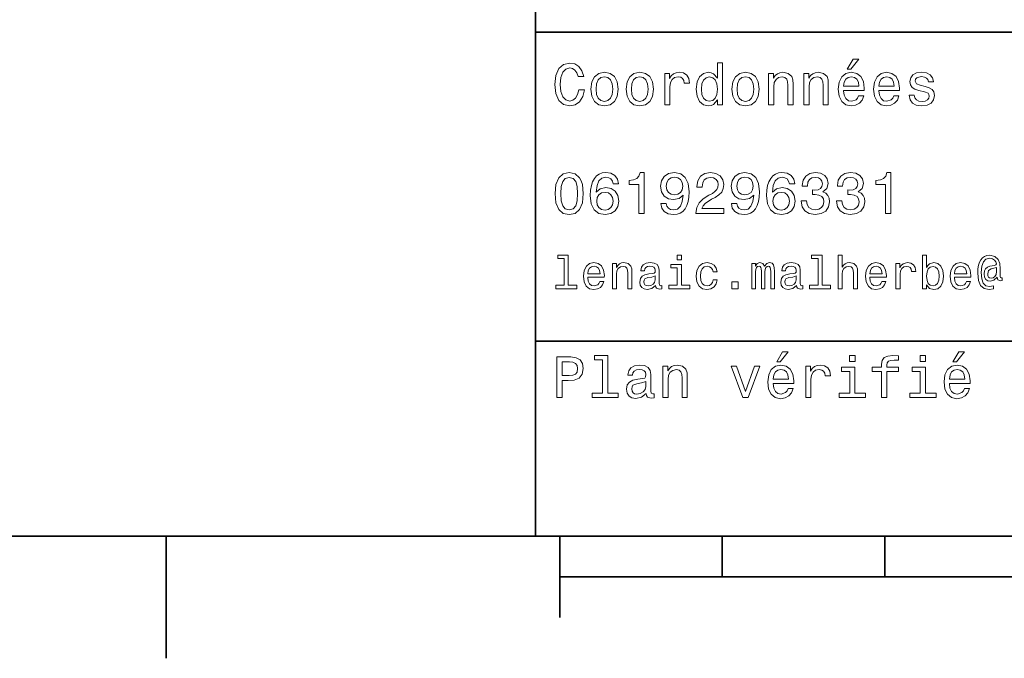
# Model space of a CAD drawing. Extents: x 0 to 297, y 0 to 210.
# Tile 2 of 9: x 65 to 126, y 2 to 42. Entities that reach past the tile are written whole.
import ezdxf

# ---------------------------------------------------------------- set-up
doc = ezdxf.new("R2010")
doc.units = 0

msp = doc.modelspace()

# ---------------------------------------------------------------- linework, layer by layer
at = {"color": 7, "lineweight": 35}
for p, q in [((97, 10), (97, 70)), ((97, 41), (162, 41)), ((97, 22), (162, 22)), ((10, 10), (287, 10)), ((97, 10), (287, 10)), ((98.5, 7.5), (198.5, 7.5))]:
    msp.add_line(p, q, dxfattribs=at)
at = {"color": 7, "lineweight": 35, "ltscale": 0.1875}
msp.add_line((74.300003, 10), (74.300003, 2.5), dxfattribs=at)
at = {"color": 7, "lineweight": 35, "ltscale": 0.125}
msp.add_line((98.5, 10), (98.5, 5), dxfattribs=at)
at = {"color": 7, "lineweight": 35, "ltscale": 0.0625}
for p, q in [((108.5, 10), (108.5, 7.5)), ((118.5, 10), (118.5, 7.5))]:
    msp.add_line(p, q, dxfattribs=at)
at = {"color": 7, "lineweight": 13}
for points in [[(99.66787, 37.460373), (99.595818, 37.15778), (99.476944, 36.941643), (99.311241, 36.808357), (99.116714, 36.765129), (98.882568, 36.829971), (98.698845, 37.024494), (98.57637, 37.341499), (98.536743, 37.780979), (98.57637, 38.216858), (98.695244, 38.537464), (98.87896, 38.731987), (99.116714, 38.80043), (99.289627, 38.764408), (99.437317, 38.663544), (99.552597, 38.501442), (99.631844, 38.278099), (99.97406, 38.278099), (99.865997, 38.620316), (99.678673, 38.879681), (99.422913, 39.041786), (99.116714, 39.099422), (98.734871, 39.009365), (98.443085, 38.757202), (98.25576, 38.342937), (98.190926, 37.780979), (98.25576, 37.219021), (98.443085, 36.804756), (98.734871, 36.548992), (99.116714, 36.462536), (99.451729, 36.530979), (99.721901, 36.721901), (99.912827, 37.035301), (100.013687, 37.460373)], [(108.201729, 36.829971), (108.201729, 36.530979), (108.51873, 36.530979), (108.51873, 39.117435), (108.20533, 39.117435), (108.20533, 38.170029), (107.963974, 38.443802), (107.816284, 38.508644), (107.646973, 38.533859), (107.340775, 38.461815), (107.103027, 38.260086), (106.948128, 37.935879), (106.894089, 37.5), (106.948128, 37.064121), (107.103027, 36.736309), (107.340775, 36.530979), (107.646973, 36.462536), (107.816284, 36.487751), (107.967575, 36.552593)], [(116.184441, 38.728386), (116.396973, 38.728386), (116.897697, 39.340778), (116.54467, 39.340778)], [(100.413544, 37.496399), (100.471184, 37.056915), (100.636887, 36.732708), (100.899857, 36.530979), (101.252884, 36.462536), (101.602303, 36.530979), (101.865273, 36.729107), (102.030983, 37.053314), (102.092216, 37.496399), (102.030983, 37.935879), (101.865273, 38.263687), (101.602303, 38.461815), (101.252884, 38.533859), (100.899857, 38.461815), (100.636887, 38.260086), (100.471184, 37.935879)], [(100.737755, 37.5), (100.770172, 37.824207), (100.87104, 38.058357), (101.033142, 38.20245), (101.252884, 38.25288), (101.469017, 38.20245), (101.631126, 38.061958), (101.731987, 37.824207), (101.768013, 37.5), (101.731987, 37.172188), (101.631126, 36.934437), (101.469017, 36.790344), (101.252884, 36.743515), (101.033142, 36.790344), (100.87104, 36.934437), (100.770172, 37.172188)], [(102.58213, 37.496399), (102.639771, 37.056915), (102.805473, 36.732708), (103.068443, 36.530979), (103.421471, 36.462536), (103.770897, 36.530979), (104.033859, 36.729107), (104.19957, 37.053314), (104.260803, 37.496399), (104.19957, 37.935879), (104.033859, 38.263687), (103.770897, 38.461815), (103.421471, 38.533859), (103.068443, 38.461815), (102.805473, 38.260086), (102.639771, 37.935879)], [(102.906342, 37.5), (102.938759, 37.824207), (103.039627, 38.058357), (103.201729, 38.20245), (103.421471, 38.25288), (103.637611, 38.20245), (103.799713, 38.061958), (103.900574, 37.824207), (103.9366, 37.5), (103.900574, 37.172188), (103.799713, 36.934437), (103.637611, 36.790344), (103.421471, 36.743515), (103.201729, 36.790344), (103.039627, 36.934437), (102.938759, 37.172188)], [(104.963257, 36.530979), (105.280258, 36.530979), (105.280258, 37.636887), (105.312683, 37.903458), (105.409943, 38.094379), (105.568443, 38.209652), (105.780983, 38.249279), (105.939484, 38.224064), (106.058357, 38.152016), (106.130402, 38.029537), (106.155617, 37.863831), (106.476227, 37.863831), (106.432999, 38.155621), (106.314117, 38.364552), (106.115997, 38.490635), (105.845825, 38.533859), (105.662102, 38.505043), (105.503601, 38.432995), (105.363113, 38.310516), (105.251442, 38.144814), (105.251442, 38.465416), (104.963257, 38.465416)], [(107.701012, 38.249279), (107.909943, 38.198845), (108.068443, 38.058357), (108.162102, 37.824207), (108.198128, 37.5), (108.162102, 37.172188), (108.068443, 36.938038), (107.909943, 36.793949), (107.701012, 36.747116), (107.502884, 36.793949), (107.351585, 36.938038), (107.250717, 37.175793), (107.2183, 37.5), (107.250717, 37.820606), (107.351585, 38.054756), (107.502884, 38.198845)], [(109.087898, 37.496399), (109.145531, 37.056915), (109.311241, 36.732708), (109.574203, 36.530979), (109.927231, 36.462536), (110.276657, 36.530979), (110.539627, 36.729107), (110.70533, 37.053314), (110.766571, 37.496399), (110.70533, 37.935879), (110.539627, 38.263687), (110.276657, 38.461815), (109.927231, 38.533859), (109.574203, 38.461815), (109.311241, 38.260086), (109.145531, 37.935879)], [(109.412102, 37.5), (109.444527, 37.824207), (109.545387, 38.058357), (109.707489, 38.20245), (109.927231, 38.25288), (110.143372, 38.20245), (110.305473, 38.061958), (110.406342, 37.824207), (110.44236, 37.5), (110.406342, 37.172188), (110.305473, 36.934437), (110.143372, 36.790344), (109.927231, 36.743515), (109.707489, 36.790344), (109.545387, 36.934437), (109.444527, 37.172188)], [(111.350143, 36.530979), (111.667145, 36.530979), (111.667145, 37.647694), (111.69957, 37.903458), (111.804031, 38.090778), (111.966141, 38.206051), (112.182274, 38.249279), (112.355186, 38.213257), (112.463257, 38.115993), (112.517288, 37.953888), (112.535301, 37.737751), (112.535301, 36.530979), (112.852303, 36.530979), (112.852303, 37.802593), (112.837898, 38.058357), (112.773056, 38.270893), (112.560516, 38.465416), (112.229103, 38.533859), (112.045387, 38.508644), (111.890488, 38.440201), (111.757202, 38.324928), (111.65274, 38.170029), (111.65274, 38.465416), (111.350143, 38.465416)], [(113.51873, 36.530979), (113.835732, 36.530979), (113.835732, 37.647694), (113.868156, 37.903458), (113.972626, 38.090778), (114.134727, 38.206051), (114.350861, 38.249279), (114.523773, 38.213257), (114.631844, 38.115993), (114.685883, 37.953888), (114.703888, 37.737751), (114.703888, 36.530979), (115.020889, 36.530979), (115.020889, 37.802593), (115.006485, 38.058357), (114.941643, 38.270893), (114.729111, 38.465416), (114.39769, 38.533859), (114.213974, 38.508644), (114.059082, 38.440201), (113.925789, 38.324928), (113.821327, 38.170029), (113.821327, 38.465416), (113.51873, 38.465416)], [(115.964699, 37.406338), (117.232712, 37.406338), (117.236313, 37.554035), (117.178673, 37.9683), (117.020172, 38.278099), (116.768013, 38.465416), (116.432999, 38.533859), (116.105186, 38.461815), (115.853027, 38.260086), (115.690918, 37.932278), (115.633286, 37.5), (115.687317, 37.056915), (115.849426, 36.732708), (116.097984, 36.530979), (116.422188, 36.462536), (116.703171, 36.509365), (116.933716, 36.631844), (117.103027, 36.826366), (117.200287, 37.085735), (116.886887, 37.085735), (116.822044, 36.941643), (116.728386, 36.833572), (116.461815, 36.747116), (116.256485, 36.786743), (116.101585, 36.912823), (116.000717, 37.118156), (115.964699, 37.395531)], [(115.964699, 37.672909), (116.004318, 37.921471), (116.101585, 38.105186), (116.249283, 38.216858), (116.443802, 38.256485), (116.634727, 38.216858), (116.782425, 38.105186), (116.872482, 37.921471), (116.9049, 37.672909)], [(118.133286, 37.406338), (119.401299, 37.406338), (119.4049, 37.554035), (119.34726, 37.9683), (119.188766, 38.278099), (118.9366, 38.465416), (118.601585, 38.533859), (118.273773, 38.461815), (118.021614, 38.260086), (117.859512, 37.932278), (117.801872, 37.5), (117.855911, 37.056915), (118.018013, 36.732708), (118.266571, 36.530979), (118.590775, 36.462536), (118.871758, 36.509365), (119.10231, 36.631844), (119.271614, 36.826366), (119.368881, 37.085735), (119.055481, 37.085735), (118.990631, 36.941643), (118.896973, 36.833572), (118.630402, 36.747116), (118.425072, 36.786743), (118.270172, 36.912823), (118.169312, 37.118156), (118.133286, 37.395531)], [(118.133286, 37.672909), (118.172913, 37.921471), (118.270172, 38.105186), (118.41787, 38.216858), (118.612396, 38.256485), (118.803314, 38.216858), (118.951012, 38.105186), (119.041069, 37.921471), (119.073486, 37.672909)], [(120.971901, 37.658501), (120.66571, 37.730545), (120.438766, 37.8134), (120.363113, 37.982708), (120.384727, 38.101585), (120.460373, 38.188038), (120.582855, 38.242073), (120.759369, 38.263687), (120.92868, 38.242073), (121.061966, 38.177231), (121.148415, 38.079971), (121.184441, 37.950287), (121.49424, 37.950287), (121.49424, 37.957493), (121.440201, 38.191643), (121.292511, 38.375359), (121.061966, 38.490635), (120.759369, 38.533859), (120.453171, 38.490635), (120.229828, 38.371758), (120.08934, 38.195244), (120.046112, 37.971901), (120.078529, 37.755764), (120.179398, 37.604465), (120.3451, 37.496399), (120.586456, 37.42075), (120.939484, 37.334293), (121.155624, 37.244236), (121.213257, 37.172188), (121.234871, 37.064121), (121.202454, 36.930836), (121.115997, 36.829971), (120.97551, 36.765129), (120.788185, 36.743515), (120.590057, 36.765129), (120.445969, 36.840778), (120.348709, 36.963257), (120.309082, 37.132565), (120.002884, 37.132565), (120.053314, 36.844379), (120.201012, 36.635445), (120.435158, 36.509365), (120.759369, 36.462536), (121.097984, 36.509365), (121.346542, 36.635445), (121.497841, 36.837173), (121.551872, 37.100143), (121.512253, 37.327087), (121.400574, 37.481987), (121.216858, 37.582851)], [(98.216141, 31.071325), (98.270172, 30.505762), (98.439484, 30.102304), (98.709656, 29.857347), (99.084297, 29.778097), (99.45533, 29.857347), (99.725502, 30.102304), (99.891212, 30.505762), (99.948845, 31.071325), (99.891212, 31.633286), (99.822769, 31.856628), (99.725502, 32.040344), (99.45533, 32.285301), (99.084297, 32.368156), (98.709656, 32.285301), (98.439484, 32.036743), (98.270172, 31.633286)], [(102.117432, 31.676512), (102.048988, 31.9683), (101.890488, 32.184437), (101.645531, 32.321323), (101.328529, 32.368156), (101.115997, 32.342937), (100.932274, 32.274494), (100.770172, 32.162823), (100.633286, 32.004322), (100.525215, 31.806194), (100.445969, 31.56484), (100.395531, 31.280258), (100.381126, 30.959654), (100.438759, 30.448126), (100.615273, 30.077089), (100.899857, 29.853746), (101.288902, 29.778097), (101.638329, 29.842939), (101.9049, 30.012247), (102.077812, 30.278818), (102.139046, 30.617435), (102.077812, 30.959654), (101.912102, 31.222622), (101.656342, 31.388329), (101.33934, 31.445965), (100.997116, 31.373919), (100.741356, 31.168587), (100.795387, 31.56484), (100.91066, 31.849422), (101.087173, 32.01873), (101.33213, 32.076366), (101.512245, 32.04755), (101.649132, 31.971901), (101.739197, 31.845821), (101.786026, 31.676512)], [(103.356628, 29.850143), (103.684441, 29.850143), (103.684441, 32.368156), (103.439484, 32.368156), (103.374641, 32.148415), (103.244957, 32.000721), (103.046829, 31.914265), (102.773056, 31.885447), (102.773056, 31.629683), (103.356628, 31.629683)], [(104.725502, 30.46974), (104.779541, 30.185158), (104.934441, 29.965418), (105.179398, 29.828529), (105.503601, 29.778097), (105.716141, 29.803314), (105.907059, 29.868155), (106.069168, 29.979826), (106.206055, 30.138329), (106.314117, 30.336454), (106.393372, 30.581411), (106.440201, 30.862391), (106.458214, 31.1866), (106.396973, 31.694523), (106.220459, 32.065559), (105.939484, 32.288902), (105.554031, 32.368156), (105.201012, 32.303314), (104.934441, 32.130402), (104.761528, 31.863832), (104.703888, 31.528818), (104.761528, 31.182997), (104.93084, 30.920029), (105.182999, 30.754322), (105.503601, 30.700287), (105.842216, 30.768732), (106.097984, 30.977665), (106.040344, 30.577808), (105.925072, 30.293226), (105.748558, 30.123919), (105.507202, 30.069883), (105.319885, 30.0951), (105.182999, 30.174351), (105.092941, 30.300432), (105.056915, 30.46974)], [(106.879684, 29.850143), (108.597984, 29.850143), (108.597984, 30.159943), (107.239914, 30.159943), (107.315559, 30.32925), (107.445244, 30.46974), (107.8451, 30.725504), (108.05764, 30.833572), (108.295387, 30.988472), (108.464699, 31.168587), (108.561958, 31.381123), (108.597984, 31.622478), (108.536743, 31.925072), (108.367432, 32.162823), (108.10807, 32.314121), (107.773056, 32.368156), (107.427231, 32.306915), (107.164268, 32.137608), (106.994957, 31.867435), (106.937317, 31.510807), (106.937317, 31.460375), (107.265129, 31.460375), (107.265129, 31.489193), (107.297546, 31.73415), (107.394814, 31.914265), (107.549713, 32.029537), (107.755043, 32.069164), (107.963974, 32.033142), (108.118874, 31.943083), (108.219742, 31.802593), (108.255768, 31.62608), (108.230545, 31.460375), (108.162102, 31.319883), (108.046829, 31.197405), (107.888329, 31.089336), (107.675797, 30.974062), (107.322769, 30.750719), (107.074203, 30.512968), (106.926514, 30.224783), (106.879684, 29.86095)], [(109.062683, 30.46974), (109.116714, 30.185158), (109.271614, 29.965418), (109.516571, 29.828529), (109.840775, 29.778097), (110.053314, 29.803314), (110.244232, 29.868155), (110.406342, 29.979826), (110.543228, 30.138329), (110.651299, 30.336454), (110.730545, 30.581411), (110.777374, 30.862391), (110.795387, 31.1866), (110.734146, 31.694523), (110.55764, 32.065559), (110.276657, 32.288902), (109.891212, 32.368156), (109.538185, 32.303314), (109.271614, 32.130402), (109.098701, 31.863832), (109.041069, 31.528818), (109.098701, 31.182997), (109.268013, 30.920029), (109.520172, 30.754322), (109.840775, 30.700287), (110.179398, 30.768732), (110.435158, 30.977665), (110.377518, 30.577808), (110.262245, 30.293226), (110.085732, 30.123919), (109.844383, 30.069883), (109.657059, 30.0951), (109.520172, 30.174351), (109.430115, 30.300432), (109.394089, 30.46974)], [(112.960373, 31.676512), (112.89193, 31.9683), (112.733429, 32.184437), (112.488472, 32.321323), (112.171471, 32.368156), (111.958931, 32.342937), (111.775215, 32.274494), (111.613113, 32.162823), (111.476227, 32.004322), (111.368156, 31.806194), (111.288902, 31.56484), (111.238472, 31.280258), (111.22406, 30.959654), (111.2817, 30.448126), (111.458214, 30.077089), (111.742798, 29.853746), (112.131844, 29.778097), (112.48127, 29.842939), (112.747841, 30.012247), (112.920746, 30.278818), (112.981987, 30.617435), (112.920746, 30.959654), (112.755043, 31.222622), (112.499283, 31.388329), (112.182274, 31.445965), (111.840057, 31.373919), (111.58429, 31.168587), (111.638329, 31.56484), (111.753601, 31.849422), (111.930115, 32.01873), (112.175072, 32.076366), (112.355186, 32.04755), (112.492073, 31.971901), (112.58213, 31.845821), (112.62896, 31.676512)], [(113.356628, 30.635447), (113.356628, 30.610229), (113.414261, 30.264408), (113.583572, 30.005043), (113.850143, 29.839336), (114.203171, 29.778097), (114.577805, 29.839336), (114.858788, 29.997837), (115.038902, 30.25), (115.103745, 30.574207), (115.074928, 30.786743), (114.995674, 30.959654), (114.865997, 31.092939), (114.693085, 31.190201), (114.927231, 31.384726), (115.010086, 31.694523), (114.956055, 31.975504), (114.801147, 32.188038), (114.548988, 32.321323), (114.203171, 32.368156), (113.87896, 32.310516), (113.630402, 32.152016), (113.4683, 31.899855), (113.414261, 31.56484), (113.414261, 31.539625), (113.734871, 31.539625), (113.763687, 31.770172), (113.857346, 31.935879), (114.008644, 32.036743), (114.221184, 32.072765), (114.408501, 32.043949), (114.545387, 31.9683), (114.628242, 31.845821), (114.66066, 31.680115), (114.628242, 31.503601), (114.541786, 31.384726), (114.390488, 31.312679), (114.185158, 31.291065), (114.04467, 31.294668), (114.04467, 31.010086), (114.221184, 31.01729), (114.448128, 30.984869), (114.617432, 30.898415), (114.7183, 30.757925), (114.754318, 30.574207), (114.714699, 30.365273), (114.610229, 30.210375), (114.444527, 30.113111), (114.224785, 30.08069), (113.997841, 30.116714), (113.83213, 30.224783), (113.727661, 30.397694), (113.688042, 30.635447)], [(115.525215, 30.635447), (115.525215, 30.610229), (115.582855, 30.264408), (115.752159, 30.005043), (116.01873, 29.839336), (116.371758, 29.778097), (116.746399, 29.839336), (117.027374, 29.997837), (117.207489, 30.25), (117.272339, 30.574207), (117.243515, 30.786743), (117.164261, 30.959654), (117.034584, 31.092939), (116.861671, 31.190201), (117.095825, 31.384726), (117.178673, 31.694523), (117.124641, 31.975504), (116.969742, 32.188038), (116.717575, 32.321323), (116.371758, 32.368156), (116.047546, 32.310516), (115.798996, 32.152016), (115.636887, 31.899855), (115.582855, 31.56484), (115.582855, 31.539625), (115.903458, 31.539625), (115.932281, 31.770172), (116.02594, 31.935879), (116.177231, 32.036743), (116.389771, 32.072765), (116.577087, 32.043949), (116.713974, 31.9683), (116.796829, 31.845821), (116.829254, 31.680115), (116.796829, 31.503601), (116.710373, 31.384726), (116.559082, 31.312679), (116.353745, 31.291065), (116.213257, 31.294668), (116.213257, 31.010086), (116.389771, 31.01729), (116.616714, 30.984869), (116.786026, 30.898415), (116.886887, 30.757925), (116.922913, 30.574207), (116.883286, 30.365273), (116.778816, 30.210375), (116.613113, 30.113111), (116.393372, 30.08069), (116.166428, 30.116714), (116.000717, 30.224783), (115.896255, 30.397694), (115.856628, 30.635447)], [(118.536743, 29.850143), (118.864555, 29.850143), (118.864555, 32.368156), (118.619598, 32.368156), (118.554756, 32.148415), (118.425072, 32.000721), (118.226944, 31.914265), (117.953171, 31.885447), (117.953171, 31.629683), (118.536743, 31.629683)], [(98.561958, 31.071325), (98.590775, 31.507204), (98.680832, 31.820604), (98.842941, 32.004322), (99.084297, 32.069164), (99.322044, 32.004322), (99.484146, 31.820604), (99.574211, 31.507204), (99.603027, 31.071325), (99.574211, 30.631844), (99.484146, 30.318443), (99.322044, 30.134726), (99.084297, 30.073486), (98.842941, 30.134726), (98.680832, 30.318443), (98.590775, 30.631844)], [(105.053314, 31.532419), (105.08934, 31.755764), (105.190201, 31.932276), (105.348701, 32.043949), (105.554031, 32.083572), (105.766571, 32.043949), (105.928673, 31.932276), (106.029541, 31.759365), (106.069168, 31.536022), (106.029541, 31.309076), (105.928673, 31.139769), (105.76297, 31.035301), (105.543228, 30.999279), (105.3451, 31.035301), (105.190201, 31.139769), (105.08934, 31.305475)], [(109.390488, 31.532419), (109.426514, 31.755764), (109.527374, 31.932276), (109.685883, 32.043949), (109.891212, 32.083572), (110.103745, 32.043949), (110.265854, 31.932276), (110.366714, 31.759365), (110.406342, 31.536022), (110.366714, 31.309076), (110.265854, 31.139769), (110.100143, 31.035301), (109.880402, 30.999279), (109.682274, 31.035301), (109.527374, 31.139769), (109.426514, 31.305475)], [(101.789627, 30.613832), (101.75, 30.386887), (101.649132, 30.213976), (101.48703, 30.098703), (101.285301, 30.062679), (101.072769, 30.098703), (100.91066, 30.210375), (100.806198, 30.383286), (100.773773, 30.610229), (100.809799, 30.833572), (100.91066, 31.002882), (101.07637, 31.11095), (101.299713, 31.150576), (101.49424, 31.11095), (101.649132, 31.006483), (101.75, 30.837175)], [(112.632568, 30.613832), (112.592941, 30.386887), (112.492073, 30.213976), (112.329971, 30.098703), (112.128242, 30.062679), (111.915703, 30.098703), (111.753601, 30.210375), (111.649139, 30.383286), (111.616714, 30.610229), (111.65274, 30.833572), (111.753601, 31.002882), (111.919312, 31.11095), (112.142654, 31.150576), (112.337173, 31.11095), (112.492073, 31.006483), (112.592941, 30.837175)], [(98.775215, 27.080692), (98.775215, 25.438042), (98.253601, 25.438042), (98.253601, 25.224785), (99.547554, 25.224785), (99.547554, 25.438042), (99.028816, 25.438042), (99.028816, 27.293949), (98.377525, 27.293949), (98.377525, 27.080692)], [(105.99424, 27.293949), (105.726227, 27.293949), (105.726227, 27.005764), (105.99424, 27.005764)], [(114.389046, 27.080692), (114.389046, 25.438042), (113.867432, 25.438042), (113.867432, 25.224785), (115.161385, 25.224785), (115.161385, 25.438042), (114.642654, 25.438042), (114.642654, 27.293949), (113.991356, 27.293949), (113.991356, 27.080692)], [(115.619598, 25.224785), (115.873199, 25.224785), (115.873199, 26.118156), (115.899132, 26.322767), (115.982712, 26.472624), (116.112389, 26.564842), (116.285301, 26.599424), (116.42363, 26.570606), (116.510086, 26.492796), (116.553314, 26.363113), (116.567719, 26.190203), (116.567719, 25.224785), (116.82132, 25.224785), (116.82132, 26.242077), (116.809799, 26.446688), (116.757919, 26.616716), (116.587891, 26.772335), (116.322769, 26.827091), (116.178673, 26.806917), (116.054756, 26.752163), (115.951004, 26.665707), (115.873199, 26.547552), (115.873199, 27.293949), (115.619598, 27.293949)], [(121.0634, 25.463978), (121.250717, 25.242075), (121.507202, 25.170031), (121.749283, 25.224785), (121.942368, 25.38905), (122.0634, 25.651299), (122.109512, 26), (122.0634, 26.348703), (121.939484, 26.60807), (121.749283, 26.769453), (121.507202, 26.827091), (121.253601, 26.752163), (121.149857, 26.659943), (121.0634, 26.536024), (121.0634, 27.293949), (120.809799, 27.293949), (120.809799, 25.224785), (121.0634, 25.224785)], [(125.708939, 25.734871), (125.708939, 25.902018), (125.662827, 25.893373), (125.60807, 25.913546), (125.590782, 25.974064), (125.590782, 26.446688), (125.567726, 26.780981), (125.47551, 27.02882), (125.259369, 27.213257), (124.956772, 27.279539), (124.780983, 27.262249), (124.631126, 27.210375), (124.501442, 27.12392), (124.397697, 27.002882), (124.317001, 26.850145), (124.259369, 26.662825), (124.224785, 26.438042), (124.213257, 26.184439), (124.253601, 25.737753), (124.383286, 25.42075), (124.599426, 25.230549), (124.907784, 25.170031), (125.190201, 25.216139), (125.190201, 25.406342), (124.942368, 25.360231), (124.703171, 25.409224), (124.54467, 25.567724), (124.458214, 25.835735), (124.432281, 26.224785), (124.461098, 26.605188), (124.559082, 26.876081), (124.717583, 27.040346), (124.948128, 27.095102), (125.123917, 27.063402), (125.253601, 26.988474), (125.334297, 26.876081), (125.363113, 26.746399), (125.331413, 26.682999), (125.244957, 26.654179), (124.96254, 26.610952), (124.806915, 26.547552), (124.694527, 26.449568), (124.628242, 26.314121), (124.60807, 26.135448), (124.634003, 25.942364), (124.706055, 25.798271), (124.824211, 25.708935), (124.979828, 25.680117), (125.207497, 25.740635), (125.400574, 25.930836), (125.400574, 25.913546), (125.446686, 25.760807), (125.605186, 25.714699)], [(100.227669, 25.925074), (101.242073, 25.925074), (101.244957, 26.043228), (101.198845, 26.374641), (101.072044, 26.622478), (100.870316, 26.772335), (100.602303, 26.827091), (100.340057, 26.769453), (100.138329, 26.60807), (100.008644, 26.345821), (99.96254, 26), (100.00576, 25.645535), (100.135445, 25.386168), (100.334297, 25.224785), (100.593658, 25.170031), (100.818443, 25.207495), (101.002884, 25.305477), (101.138329, 25.461096), (101.216141, 25.668589), (100.965416, 25.668589), (100.913544, 25.553314), (100.838615, 25.46686), (100.625359, 25.397696), (100.461098, 25.429396), (100.337173, 25.53026), (100.256485, 25.694525), (100.227669, 25.916428)], [(101.740631, 25.224785), (101.99424, 25.224785), (101.99424, 26.118156), (102.020172, 26.322767), (102.103745, 26.472624), (102.233429, 26.564842), (102.406342, 26.599424), (102.54467, 26.570606), (102.631126, 26.492796), (102.674355, 26.363113), (102.688759, 26.190203), (102.688759, 25.224785), (102.94236, 25.224785), (102.94236, 26.242077), (102.930832, 26.446688), (102.87896, 26.616716), (102.708931, 26.772335), (102.443802, 26.827091), (102.296829, 26.806917), (102.172913, 26.752163), (102.066284, 26.659943), (101.982712, 26.536024), (101.982712, 26.772335), (101.740631, 26.772335)], [(104.394814, 25.426514), (104.394814, 25.417868), (104.409225, 25.319885), (104.452446, 25.250721), (104.634003, 25.195967), (104.775215, 25.219021), (104.775215, 25.414986), (104.714699, 25.406342), (104.634003, 25.443806), (104.619598, 25.559078), (104.619598, 26.360231), (104.585014, 26.564842), (104.484146, 26.708935), (104.308357, 26.795389), (104.060516, 26.827091), (103.818443, 26.792507), (103.639771, 26.694525), (103.527374, 26.541788), (103.489914, 26.340059), (103.489914, 26.322767), (103.717575, 26.322767), (103.737755, 26.443806), (103.801155, 26.53026), (103.9049, 26.582134), (104.051872, 26.602306), (104.193085, 26.587896), (104.293945, 26.54467), (104.354469, 26.469742), (104.374641, 26.365995), (104.363113, 26.244957), (104.317001, 26.184439), (104.201729, 26.155621), (103.985588, 26.132566), (103.737755, 26.080692), (103.561958, 25.988474), (103.458214, 25.844381), (103.426514, 25.631124), (103.45533, 25.440924), (103.54467, 25.299713), (103.688759, 25.210375), (103.887611, 25.178675), (104.155617, 25.239195)], [(105.985588, 25.438042), (105.985588, 26.720463), (105.334297, 26.720463), (105.334297, 26.504324), (105.731987, 26.504324), (105.731987, 25.438042), (105.213257, 25.438042), (105.213257, 25.224785), (106.510086, 25.224785), (106.510086, 25.438042)], [(107.930832, 26.259367), (108.181557, 26.259367), (108.129684, 26.489914), (108.005768, 26.671471), (107.812683, 26.783863), (107.561958, 26.827091), (107.285301, 26.769453), (107.074928, 26.60807), (106.94236, 26.345821), (106.896255, 25.994238), (106.939484, 25.645535), (107.069168, 25.386168), (107.273773, 25.224785), (107.553314, 25.170031), (107.801155, 25.213257), (107.994232, 25.334295), (108.126801, 25.524496), (108.184441, 25.778099), (107.94236, 25.778099), (107.899139, 25.616716), (107.818443, 25.495678), (107.703171, 25.42075), (107.561958, 25.397696), (107.386169, 25.43516), (107.259369, 25.550434), (107.181557, 25.737753), (107.155617, 26.002882), (107.181557, 26.262249), (107.262245, 26.449568), (107.39193, 26.564842), (107.561958, 26.605188), (107.711815, 26.579252), (107.824203, 26.51297), (107.899139, 26.40346)], [(110.314117, 25.224785), (110.547546, 25.224785), (110.547546, 26.259367), (110.561958, 26.414986), (110.605186, 26.527378), (110.671471, 26.59366), (110.757927, 26.619598), (110.827087, 26.596542), (110.873199, 26.538906), (110.896255, 26.440924), (110.9049, 26.311241), (110.9049, 25.224785), (111.123917, 25.224785), (111.123917, 26.259367), (111.138329, 26.412106), (111.181557, 26.524496), (111.250717, 26.59366), (111.337173, 26.619598), (111.406342, 26.596542), (111.452446, 26.538906), (111.48127, 26.311241), (111.48127, 25.224785), (111.714699, 25.224785), (111.714699, 26.293949), (111.700287, 26.515852), (111.654175, 26.685881), (111.561958, 26.789627), (111.412102, 26.827091), (111.236313, 26.769453), (111.100861, 26.602306), (110.994232, 26.766571), (110.815559, 26.827091), (110.651299, 26.769453), (110.538902, 26.60807), (110.538902, 26.772335), (110.314117, 26.772335)], [(113.06916, 25.426514), (113.06916, 25.417868), (113.083572, 25.319885), (113.126801, 25.250721), (113.308357, 25.195967), (113.44957, 25.219021), (113.44957, 25.414986), (113.389046, 25.406342), (113.308357, 25.443806), (113.293945, 25.559078), (113.293945, 26.360231), (113.259369, 26.564842), (113.158501, 26.708935), (112.982712, 26.795389), (112.734871, 26.827091), (112.492798, 26.792507), (112.314117, 26.694525), (112.201729, 26.541788), (112.164261, 26.340059), (112.164261, 26.322767), (112.39193, 26.322767), (112.412102, 26.443806), (112.475502, 26.53026), (112.579247, 26.582134), (112.726227, 26.602306), (112.867432, 26.587896), (112.9683, 26.54467), (113.028816, 26.469742), (113.048988, 26.365995), (113.03746, 26.244957), (112.991356, 26.184439), (112.876083, 26.155621), (112.659943, 26.132566), (112.412102, 26.080692), (112.236313, 25.988474), (112.132561, 25.844381), (112.100861, 25.631124), (112.129684, 25.440924), (112.219017, 25.299713), (112.363113, 25.210375), (112.561958, 25.178675), (112.829971, 25.239195)], [(117.57637, 25.925074), (118.590775, 25.925074), (118.593658, 26.043228), (118.547546, 26.374641), (118.420746, 26.622478), (118.219017, 26.772335), (117.951004, 26.827091), (117.688759, 26.769453), (117.48703, 26.60807), (117.357346, 26.345821), (117.311234, 26), (117.354462, 25.645535), (117.484146, 25.386168), (117.682999, 25.224785), (117.94236, 25.170031), (118.167145, 25.207495), (118.351585, 25.305477), (118.48703, 25.461096), (118.564842, 25.668589), (118.314117, 25.668589), (118.262245, 25.553314), (118.187317, 25.46686), (117.97406, 25.397696), (117.809799, 25.429396), (117.685883, 25.53026), (117.605186, 25.694525), (117.57637, 25.916428)], [(119.184433, 25.224785), (119.438042, 25.224785), (119.438042, 26.10951), (119.463974, 26.322767), (119.541786, 26.475506), (119.668587, 26.567724), (119.838615, 26.599424), (119.965416, 26.579252), (120.060516, 26.521614), (120.118156, 26.423632), (120.138329, 26.291067), (120.394814, 26.291067), (120.360229, 26.524496), (120.265129, 26.691643), (120.106628, 26.792507), (119.890488, 26.827091), (119.743515, 26.804035), (119.616714, 26.746399), (119.504318, 26.648417), (119.414986, 26.515852), (119.414986, 26.772335), (119.184433, 26.772335)], [(122.780983, 25.925074), (123.795387, 25.925074), (123.798271, 26.043228), (123.752167, 26.374641), (123.625359, 26.622478), (123.42363, 26.772335), (123.155624, 26.827091), (122.893372, 26.769453), (122.691643, 26.60807), (122.561958, 26.345821), (122.515854, 26), (122.559082, 25.645535), (122.688759, 25.386168), (122.887611, 25.224785), (123.146973, 25.170031), (123.371758, 25.207495), (123.556198, 25.305477), (123.691643, 25.461096), (123.769455, 25.668589), (123.51873, 25.668589), (123.466858, 25.553314), (123.39193, 25.46686), (123.178673, 25.397696), (123.014412, 25.429396), (122.890488, 25.53026), (122.809799, 25.694525), (122.780983, 25.916428)], [(100.227669, 26.138329), (100.259369, 26.337177), (100.337173, 26.48415), (100.45533, 26.573488), (100.610954, 26.605188), (100.763687, 26.573488), (100.881844, 26.48415), (100.953888, 26.337177), (100.979828, 26.138329)], [(117.57637, 26.138329), (117.60807, 26.337177), (117.685883, 26.48415), (117.804031, 26.573488), (117.959656, 26.605188), (118.112389, 26.573488), (118.230545, 26.48415), (118.302597, 26.337177), (118.328529, 26.138329)], [(121.850143, 26), (121.821327, 25.740635), (121.743515, 25.550434), (121.619598, 25.43516), (121.463974, 25.397696), (121.293945, 25.43516), (121.170029, 25.550434), (121.092216, 25.737753), (121.066284, 26), (121.092216, 26.259367), (121.170029, 26.446688), (121.293945, 26.559078), (121.463974, 26.599424), (121.619598, 26.559078), (121.743515, 26.443806), (121.821327, 26.256485)], [(122.780983, 26.138329), (122.812683, 26.337177), (122.890488, 26.48415), (123.008644, 26.573488), (123.164268, 26.605188), (123.317001, 26.573488), (123.435158, 26.48415), (123.507202, 26.337177), (123.533142, 26.138329)], [(125.374641, 26.279539), (125.345825, 26.100866), (125.273773, 25.974064), (125.164268, 25.896255), (125.034584, 25.873199), (124.945244, 25.887609), (124.881844, 25.939482), (124.841499, 26.025938), (124.829971, 26.146975), (124.878967, 26.345821), (125.046112, 26.449568), (125.374641, 26.53026)], [(104.365997, 25.766571), (104.331413, 25.616716), (104.239197, 25.501442), (104.100861, 25.426514), (103.930832, 25.400578), (103.821327, 25.414986), (103.743515, 25.461096), (103.694527, 25.541788), (103.680115, 25.654181), (103.691643, 25.755045), (103.737755, 25.827091), (103.922188, 25.907782), (104.155617, 25.942364), (104.365997, 26.011528)], [(109.077812, 25.224785), (109.475502, 25.224785), (109.475502, 25.654181), (109.077812, 25.654181)], [(113.040344, 25.766571), (113.00576, 25.616716), (112.913544, 25.501442), (112.775215, 25.426514), (112.605186, 25.400578), (112.495674, 25.414986), (112.41787, 25.461096), (112.368874, 25.541788), (112.354462, 25.654181), (112.365997, 25.755045), (112.412102, 25.827091), (112.596542, 25.907782), (112.829971, 25.942364), (113.040344, 26.011528)], [(111.84726, 20.728386), (112.059799, 20.728386), (112.560516, 21.340778), (112.207489, 21.340778)], [(122.690201, 20.728386), (122.90274, 20.728386), (123.403458, 21.340778), (123.05043, 21.340778)], [(98.324211, 18.530979), (98.655617, 18.530979), (98.655617, 19.586454), (99.023056, 19.586454), (99.394089, 19.604465), (99.689484, 19.730547), (99.880402, 19.975504), (99.945244, 20.310518), (99.894814, 20.620316), (99.750717, 20.847261), (99.51297, 20.98415), (99.188759, 21.030979), (98.324211, 21.030979)], [(99.098701, 20.724783), (99.314842, 20.703169), (99.473343, 20.634726), (99.567001, 20.508644), (99.599426, 20.310518), (99.5634, 20.101583), (99.466141, 19.975504), (99.30043, 19.910662), (99.073486, 19.892651), (98.655617, 19.892651), (98.655617, 20.724783)], [(101.137611, 20.850864), (101.137611, 18.79755), (100.485588, 18.79755), (100.485588, 18.530979), (102.103027, 18.530979), (102.103027, 18.79755), (101.454613, 18.79755), (101.454613, 21.117435), (100.640488, 21.117435), (100.640488, 20.850864)], [(116.667145, 21.117435), (116.33213, 21.117435), (116.33213, 20.757204), (116.667145, 20.757204)], [(118.295387, 20.130404), (118.295387, 18.530979), (118.612396, 18.530979), (118.612396, 20.130404), (119.332855, 20.130404), (119.332855, 20.400576), (118.612396, 20.400576), (118.612396, 20.519451), (118.637611, 20.663544), (118.720459, 20.760807), (118.860954, 20.818443), (119.062683, 20.840057), (119.332855, 20.825647), (119.332855, 21.099422), (118.990631, 21.117435), (118.680832, 21.085014), (118.464699, 20.987751), (118.335014, 20.818443), (118.295387, 20.577089), (118.295387, 20.400576), (117.715424, 20.400576), (117.715424, 20.130404)], [(121.004326, 21.117435), (120.669312, 21.117435), (120.669312, 20.757204), (121.004326, 20.757204)], [(103.824928, 18.78314), (103.824928, 18.772333), (103.842941, 18.649855), (103.896973, 18.5634), (104.123917, 18.494957), (104.30043, 18.523775), (104.30043, 18.768732), (104.224785, 18.757925), (104.123917, 18.804754), (104.105911, 18.948847), (104.105911, 19.950287), (104.062683, 20.206051), (103.9366, 20.386166), (103.716858, 20.494236), (103.407059, 20.533861), (103.104469, 20.490633), (102.881126, 20.368155), (102.740631, 20.177233), (102.693802, 19.925072), (102.693802, 19.903458), (102.978386, 19.903458), (103.003601, 20.054754), (103.082855, 20.162823), (103.21254, 20.227665), (103.396255, 20.252882), (103.572769, 20.234869), (103.698845, 20.180836), (103.774498, 20.087175), (103.799713, 19.957493), (103.785301, 19.806194), (103.727669, 19.730547), (103.583572, 19.694523), (103.3134, 19.665705), (103.003601, 19.600864), (102.783859, 19.48559), (102.654175, 19.305475), (102.614555, 19.038904), (102.650574, 18.801151), (102.762245, 18.62464), (102.94236, 18.512968), (103.190926, 18.473343), (103.52594, 18.54899)], [(104.844383, 18.530979), (105.161385, 18.530979), (105.161385, 19.647694), (105.193802, 19.903458), (105.298271, 20.090778), (105.460373, 20.206051), (105.676514, 20.249279), (105.849426, 20.213255), (105.957497, 20.115993), (106.011528, 19.95389), (106.029541, 19.737751), (106.029541, 18.530979), (106.346542, 18.530979), (106.346542, 19.802593), (106.33213, 20.058357), (106.267288, 20.270893), (106.054756, 20.465418), (105.723343, 20.533861), (105.539627, 20.508644), (105.384727, 20.440201), (105.251442, 20.324926), (105.146973, 20.170029), (105.146973, 20.465418), (104.844383, 20.465418)], [(109.761528, 18.530979), (110.096542, 18.530979), (110.802597, 20.465418), (110.474785, 20.465418), (109.930832, 18.905619), (109.376083, 20.465418), (109.04467, 20.465418)], [(111.627518, 19.40634), (112.895531, 19.40634), (112.899132, 19.554033), (112.841499, 19.9683), (112.682999, 20.278097), (112.430832, 20.465418), (112.095825, 20.533861), (111.768013, 20.461815), (111.515854, 20.260086), (111.353745, 19.932276), (111.296112, 19.5), (111.350143, 19.056915), (111.512245, 18.732708), (111.760803, 18.530979), (112.085014, 18.462536), (112.365997, 18.509365), (112.596542, 18.631844), (112.765854, 18.826368), (112.863113, 19.085733), (112.549713, 19.085733), (112.484871, 18.941643), (112.391212, 18.833572), (112.124641, 18.747118), (111.919312, 18.786743), (111.764412, 18.912823), (111.663544, 19.118155), (111.627518, 19.395533)], [(111.627518, 19.672911), (111.667145, 19.921469), (111.764412, 20.105186), (111.912102, 20.216858), (112.106628, 20.256483), (112.297546, 20.216858), (112.445244, 20.105186), (112.535301, 19.921469), (112.567726, 19.672911)], [(113.637604, 18.530979), (113.954613, 18.530979), (113.954613, 19.636887), (113.98703, 19.903458), (114.08429, 20.094379), (114.242798, 20.209654), (114.45533, 20.249279), (114.613831, 20.224062), (114.732712, 20.152016), (114.804756, 20.029537), (114.829971, 19.863832), (115.150574, 19.863832), (115.107346, 20.155619), (114.988472, 20.364553), (114.790344, 20.490633), (114.520172, 20.533861), (114.336456, 20.505043), (114.177956, 20.432997), (114.03746, 20.310518), (113.925789, 20.144812), (113.925789, 20.465418), (113.637604, 20.465418)], [(116.656342, 18.79755), (116.656342, 20.400576), (115.842216, 20.400576), (115.842216, 20.130404), (116.33934, 20.130404), (116.33934, 18.79755), (115.690918, 18.79755), (115.690918, 18.530979), (117.311958, 18.530979), (117.311958, 18.79755)], [(120.993515, 18.79755), (120.993515, 20.400576), (120.179398, 20.400576), (120.179398, 20.130404), (120.676514, 20.130404), (120.676514, 18.79755), (120.028099, 18.79755), (120.028099, 18.530979), (121.649139, 18.530979), (121.649139, 18.79755)], [(122.470459, 19.40634), (123.73848, 19.40634), (123.742081, 19.554033), (123.684441, 19.9683), (123.52594, 20.278097), (123.273773, 20.465418), (122.938766, 20.533861), (122.610954, 20.461815), (122.358795, 20.260086), (122.196686, 19.932276), (122.139053, 19.5), (122.193085, 19.056915), (122.355194, 18.732708), (122.603745, 18.530979), (122.927956, 18.462536), (123.208939, 18.509365), (123.439484, 18.631844), (123.608795, 18.826368), (123.706055, 19.085733), (123.392654, 19.085733), (123.327812, 18.941643), (123.234154, 18.833572), (122.967583, 18.747118), (122.762253, 18.786743), (122.607353, 18.912823), (122.506485, 19.118155), (122.470459, 19.395533)], [(122.470459, 19.672911), (122.510086, 19.921469), (122.607353, 20.105186), (122.755043, 20.216858), (122.94957, 20.256483), (123.140488, 20.216858), (123.288185, 20.105186), (123.378242, 19.921469), (123.410667, 19.672911)], [(103.788902, 19.208212), (103.745674, 19.020893), (103.630402, 18.876801), (103.457489, 18.78314), (103.244957, 18.750719), (103.10807, 18.768732), (103.010803, 18.826368), (102.94957, 18.927233), (102.931557, 19.067722), (102.945969, 19.193804), (103.003601, 19.283861), (103.234146, 19.384726), (103.52594, 19.427954), (103.788902, 19.514408)]]:
    msp.add_lwpolyline(points, close=True, dxfattribs=at)

doc.saveas('drawing.dxf')
